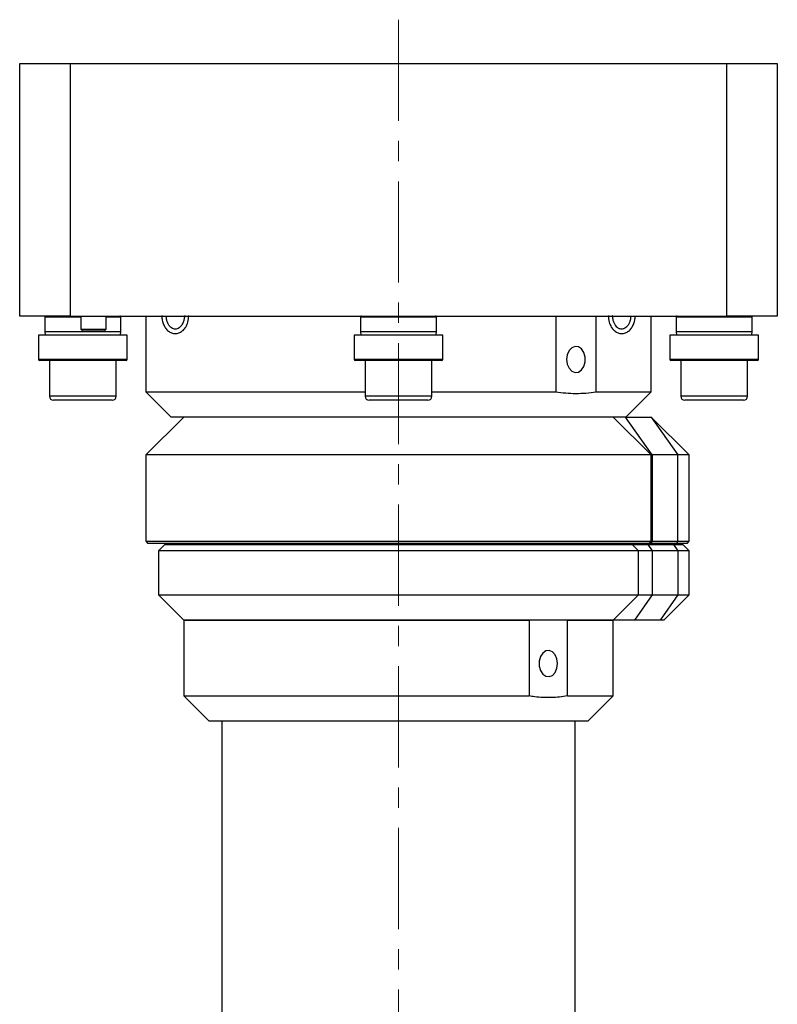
# Model space of a CAD drawing. Header units: inches. Extents: x 2.2 to 30.4, y 1.3 to 20.8.
# Tile 6 of 6: x 26.7 to 30.4, y 11.1 to 16. Entities that reach past the tile are written whole.
import ezdxf

# ---------------------------------------------------------------- set-up
doc = ezdxf.new("R2010")
doc.units = ezdxf.units.IN
doc.header["$MEASUREMENT"] = 0
doc.linetypes.add('CENTERX2', pattern=[0.8, 0.5, -0.1, 0.1, -0.1])

msp = doc.modelspace()

# ---------------------------------------------------------------- linework, layer by layer
at = {"color": 7, "linetype": 'CENTERX2', "lineweight": 18}
msp.add_line((28.5385, 15.9958), (28.5385, 5.9387), dxfattribs=at)
at = {"color": 7, "linetype": 'Continuous', "lineweight": 25}
for p, q in [((26.6635, 14.5294), (26.6635, 15.7794)), ((26.6635, 15.7794), (26.9135, 15.7794)), ((26.9135, 15.7794), (26.9135, 14.5294)), ((26.9135, 15.7794), (30.1635, 15.7794)), ((30.1635, 14.5294), (30.1635, 15.7794)), ((30.1635, 15.7794), (30.4135, 15.7794)), ((30.4135, 15.7794), (30.4135, 14.5294)), ((26.9135, 14.5294), (26.6635, 14.5294)), ((26.7885, 14.5244), (26.7885, 14.4513)), ((26.9135, 14.5294), (30.1635, 14.5294)), ((26.9667, 14.5294), (26.9667, 14.4644)), ((27.0917, 14.4644), (27.0917, 14.5294)), ((27.1635, 14.4513), (27.1635, 14.5244)), ((27.2885, 14.5294), (27.2885, 14.1544)), ((28.351, 14.5244), (28.351, 14.4513)), ((28.726, 14.4513), (28.726, 14.5244)), ((29.3169, 14.5294), (29.3169, 14.1544)), ((29.5165, 14.1544), (29.5165, 14.5294)), ((29.7885, 14.1544), (29.7885, 14.5294)), ((29.9135, 14.5244), (29.9135, 14.4513)), ((30.4135, 14.5294), (30.1635, 14.5294)), ((30.2885, 14.4513), (30.2885, 14.5244)), ((26.7572, 14.4345), (26.7572, 14.3145)), ((27.1676, 14.4345), (26.7572, 14.4345)), ((26.9667, 14.4644), (26.9767, 14.4544)), ((26.9667, 14.4644), (27.0917, 14.4644)), ((26.9785, 14.4544), (26.9767, 14.4544)), ((27.0817, 14.4544), (26.9785, 14.4544)), ((27.0817, 14.4544), (27.0917, 14.4644)), ((27.1947, 14.4345), (27.1676, 14.4345)), ((27.1947, 14.3145), (27.1947, 14.4345)), ((28.3197, 14.4345), (28.3197, 14.3145)), ((28.7149, 14.4345), (28.3197, 14.4345)), ((28.7572, 14.4345), (28.7149, 14.4345)), ((28.7572, 14.3145), (28.7572, 14.4345)), ((29.8822, 14.4345), (29.8822, 14.3145)), ((30.2539, 14.4345), (29.8822, 14.4345)), ((30.3197, 14.4345), (30.2539, 14.4345)), ((30.3197, 14.3145), (30.3197, 14.4345)), ((27.1633, 14.3095), (26.7622, 14.3095)), ((26.8106, 14.3095), (26.8106, 14.1324)), ((27.1413, 14.1324), (27.1413, 14.3095)), ((27.1897, 14.3095), (27.1633, 14.3095)), ((28.7108, 14.3095), (28.3247, 14.3095)), ((28.3731, 14.3095), (28.3731, 14.1324)), ((28.7038, 14.1324), (28.7038, 14.3095)), ((28.7522, 14.3095), (28.7108, 14.3095)), ((30.2504, 14.3095), (29.8872, 14.3095)), ((29.9356, 14.3095), (29.9356, 14.1324)), ((30.3147, 14.3095), (30.2504, 14.3095)), ((30.2663, 14.1324), (30.2663, 14.3095)), ((27.2885, 14.1544), (27.4135, 14.0294)), ((27.2885, 14.1544), (28.3731, 14.1544)), ((28.7038, 14.1544), (29.3169, 14.1544)), ((29.5165, 14.1544), (29.7885, 14.1544)), ((29.6635, 14.0294), (29.7885, 14.1544)), ((26.9243, 14.1127), (26.8303, 14.1127)), ((27.1216, 14.1127), (26.9243, 14.1127)), ((28.5207, 14.1127), (28.3928, 14.1127)), ((28.6841, 14.1127), (28.5207, 14.1127)), ((29.9991, 14.1127), (29.9553, 14.1127)), ((30.2466, 14.1127), (29.9991, 14.1127)), ((27.476, 14.0294), (27.2885, 13.8419)), ((29.6635, 14.0294), (27.4135, 14.0294)), ((29.7885, 13.8419), (29.601, 14.0294)), ((29.7937, 13.8419), (29.6618, 14.0294)), ((29.6635, 14.0294), (29.7892, 14.0294)), ((29.9767, 13.8419), (29.7892, 14.0294)), ((29.7892, 14.0294), (29.9212, 13.8419)), ((27.2885, 13.8419), (27.2885, 13.4144)), ((29.7885, 13.8419), (27.2885, 13.8419)), ((29.7885, 13.4144), (29.7885, 13.8419)), ((29.7937, 13.8419), (29.7885, 13.8419)), ((29.7937, 13.8419), (29.7937, 13.4144)), ((29.9212, 13.8419), (29.7937, 13.8419)), ((29.9212, 13.4144), (29.9212, 13.8419)), ((29.9767, 13.8419), (29.9212, 13.8419)), ((29.9767, 13.4144), (29.9767, 13.8419)), ((27.2885, 13.4144), (27.2985, 13.4044)), ((27.2885, 13.4144), (29.7885, 13.4144)), ((29.7785, 13.4044), (27.2985, 13.4044)), ((27.4585, 13.4044), (27.4585, 13.3994)), ((29.6185, 13.3994), (29.6185, 13.4044)), ((29.7785, 13.4044), (29.7885, 13.4144)), ((29.7867, 13.4044), (29.7785, 13.4044)), ((29.7937, 13.4144), (29.7867, 13.4044)), ((29.9141, 13.4044), (29.7867, 13.4044)), ((29.7885, 13.4144), (29.7937, 13.4144)), ((29.7937, 13.4144), (29.9212, 13.4144)), ((29.9212, 13.4144), (29.9141, 13.4044)), ((29.9667, 13.4044), (29.9141, 13.4044)), ((29.9212, 13.4144), (29.9767, 13.4144)), ((29.9667, 13.4044), (29.9767, 13.4144)), ((27.3822, 13.3994), (27.351, 13.3681)), ((27.351, 13.3681), (27.351, 13.1494)), ((29.726, 13.3681), (27.351, 13.3681)), ((27.3822, 13.3994), (29.6947, 13.3994)), ((29.726, 13.3681), (29.6947, 13.3994)), ((29.6947, 13.3994), (29.7728, 13.3994)), ((29.726, 13.1494), (29.726, 13.3681)), ((29.7948, 13.3681), (29.726, 13.3681)), ((29.7728, 13.3994), (29.7948, 13.3681)), ((29.7728, 13.3994), (29.8992, 13.3994)), ((29.7948, 13.3681), (29.7948, 13.1494)), ((29.9212, 13.3681), (29.7948, 13.3681)), ((29.8992, 13.3994), (29.9212, 13.3681)), ((29.8992, 13.3994), (29.9455, 13.3994)), ((29.9212, 13.3681), (29.9212, 13.1494)), ((29.9767, 13.3681), (29.9212, 13.3681)), ((29.9767, 13.3681), (29.9455, 13.3994)), ((29.9767, 13.1494), (29.9767, 13.3681)), ((27.351, 13.1494), (27.476, 13.0244)), ((27.351, 13.1494), (29.726, 13.1494)), ((29.601, 13.0244), (29.726, 13.1494)), ((29.7948, 13.1494), (29.7068, 13.0244)), ((29.726, 13.1494), (29.7948, 13.1494)), ((29.7948, 13.1494), (29.9212, 13.1494)), ((29.9212, 13.1494), (29.8332, 13.0244)), ((29.8517, 13.0244), (29.9767, 13.1494)), ((29.9212, 13.1494), (29.9767, 13.1494)), ((27.476, 13.0244), (27.476, 12.6494)), ((27.476, 13.0244), (29.1847, 13.0244)), ((29.601, 13.0244), (27.476, 13.0244)), ((29.1847, 13.0244), (29.1847, 12.6494)), ((29.3753, 12.6494), (29.3753, 13.0244)), ((29.3753, 13.0244), (29.601, 13.0244)), ((29.601, 12.6494), (29.601, 13.0244)), ((29.7068, 13.0244), (29.601, 13.0244)), ((29.8332, 13.0244), (29.7068, 13.0244)), ((29.8517, 13.0244), (29.8332, 13.0244)), ((27.476, 12.6494), (27.601, 12.5244)), ((27.476, 12.6494), (29.1847, 12.6494)), ((29.3753, 12.6494), (29.601, 12.6494)), ((29.476, 12.5244), (29.601, 12.6494)), ((29.198, 12.5244), (27.601, 12.5244)), ((27.6635, 12.5244), (27.6635, 10.9281)), ((29.476, 12.5244), (29.198, 12.5244)), ((29.4135, 10.9281), (29.4135, 12.5244))]:
    msp.add_line(p, q, dxfattribs=at)
at = {"color": 8, "linetype": 'Continuous', "lineweight": 25}
for p, q in [((26.9667, 14.5244), (26.7885, 14.5244)), ((27.1403, 14.5244), (27.0917, 14.5244)), ((27.1635, 14.5244), (27.1403, 14.5244)), ((28.6897, 14.5244), (28.351, 14.5244)), ((28.726, 14.5244), (28.6897, 14.5244)), ((30.232, 14.5244), (29.9135, 14.5244)), ((30.2885, 14.5244), (30.232, 14.5244)), ((27.1403, 14.4513), (26.7885, 14.4513)), ((27.1635, 14.4513), (27.1403, 14.4513)), ((28.6897, 14.4513), (28.351, 14.4513)), ((28.726, 14.4513), (28.6897, 14.4513)), ((30.232, 14.4513), (29.9135, 14.4513)), ((30.2885, 14.4513), (30.232, 14.4513)), ((27.1676, 14.3145), (26.7572, 14.3145)), ((27.1947, 14.3145), (27.1676, 14.3145)), ((28.7149, 14.3145), (28.3197, 14.3145)), ((28.7572, 14.3145), (28.7149, 14.3145)), ((30.2539, 14.3145), (29.8822, 14.3145)), ((30.3197, 14.3145), (30.2539, 14.3145)), ((26.9173, 14.1324), (26.8106, 14.1324)), ((27.1413, 14.1324), (26.9173, 14.1324)), ((28.5183, 14.1324), (28.3731, 14.1324)), ((28.7038, 14.1324), (28.5183, 14.1324)), ((29.9854, 14.1324), (29.9356, 14.1324)), ((30.2663, 14.1324), (29.9854, 14.1324))]:
    msp.add_line(p, q, dxfattribs=at)
at = {"color": 7, "linetype": 'Continuous', "lineweight": 25, "flags": 128}
for points in [[(26.7885, 14.4513), (26.79, 14.436), (26.7903, 14.4345)], [(27.1617, 14.4345), (27.162, 14.436), (27.1635, 14.4513)], [(28.351, 14.4513), (28.3525, 14.436), (28.3528, 14.4345)], [(28.7242, 14.4345), (28.7245, 14.436), (28.726, 14.4513)], [(29.9135, 14.4513), (29.915, 14.436), (29.9153, 14.4345)], [(30.2867, 14.4345), (30.287, 14.436), (30.2885, 14.4513)], [(29.3708, 14.3144), (29.3739, 14.2909), (29.3828, 14.2706), (29.3962, 14.2562), (29.4125, 14.2497), (29.4293, 14.2519), (29.4444, 14.2625), (29.4558, 14.2802), (29.4619, 14.3024), (29.4619, 14.3263), (29.4558, 14.3486), (29.4444, 14.3662), (29.4293, 14.3769), (29.4125, 14.3791), (29.3962, 14.3725), (29.3828, 14.3581), (29.3739, 14.3378), (29.3708, 14.3144)], [(29.3262, 12.8094), (29.323, 12.8328), (29.3141, 12.8531), (29.3006, 12.8675), (29.2843, 12.8741), (29.2674, 12.8719), (29.2522, 12.8612), (29.2407, 12.8436), (29.2346, 12.8213), (29.2346, 12.7974), (29.2407, 12.7752), (29.2522, 12.7575), (29.2674, 12.7469), (29.2843, 12.7447), (29.3006, 12.7512), (29.3141, 12.7656), (29.323, 12.7859), (29.3262, 12.8094)]]:
    msp.add_lwpolyline(points, dxfattribs=at)
at = {"color": 7, "linetype": 'Continuous', "lineweight": 25}
for centre, radius, start, end in [((26.7935, 14.5244), 0.005, 90, 180), ((27.1585, 14.5244), 0.005, 0, 90), ((28.356, 14.5244), 0.005, 90, 180), ((28.721, 14.5244), 0.005, 0, 90), ((29.9185, 14.5244), 0.005, 90, 180), ((30.2835, 14.5244), 0.005, 360, 90), ((26.7622, 14.3145), 0.005, 180, 270), ((27.1897, 14.3145), 0.005, 270, 0), ((28.3247, 14.3145), 0.005, 180, 270), ((28.7522, 14.3145), 0.005, 270, 0), ((29.8872, 14.3145), 0.005, 180, 270), ((30.3147, 14.3145), 0.005, 270, 0), ((26.8303, 14.1324), 0.0197, 180, 270), ((27.1216, 14.1324), 0.0197, 270, 0), ((28.3928, 14.1324), 0.0197, 180, 270), ((28.6841, 14.1324), 0.0197, 270, 360), ((29.9553, 14.1324), 0.0197, 180, 270), ((30.2466, 14.1324), 0.0197, 270, 0)]:
    msp.add_arc(centre, radius, start, end, dxfattribs=at)
for points, knots in [([(27.3672, 14.5324), (27.3671, 14.5298), (27.3666, 14.5198), (27.37, 14.5025), (27.3772, 14.482), (27.3884, 14.4646), (27.4028, 14.4512), (27.4199, 14.4431), (27.4382, 14.4415), (27.4564, 14.4465), (27.4726, 14.4577), (27.4864, 14.475), (27.4979, 14.5001), (27.4995, 14.5209), (27.5004, 14.5324)], [0, 0, 0, 0, 0.0276641, 0.1085542, 0.1897834, 0.2716112, 0.3543002, 0.4378729, 0.5218836, 0.6058843, 0.6908036, 0.776979, 0.8764997, 1, 1, 1, 1]), ([(27.4804, 14.5324), (27.4796, 14.5261), (27.4782, 14.5144), (27.4723, 14.4961), (27.464, 14.4812), (27.4533, 14.4707), (27.4434, 14.4655), (27.4339, 14.4639), (27.4244, 14.4653), (27.4146, 14.4703), (27.4055, 14.4789), (27.3977, 14.4907), (27.3922, 14.5053), (27.3893, 14.5182), (27.3892, 14.5259), (27.3891, 14.5282)], [0, 0, 0, 0, 0.087987, 0.164013, 0.283734, 0.366256, 0.438682, 0.512635, 0.587919, 0.663445, 0.739473, 0.816094, 0.893212, 0.969097, 1, 1, 1, 1]), ([(29.5784, 14.5324), (29.5782, 14.5262), (29.5778, 14.5144), (29.5819, 14.4946), (29.5903, 14.4752), (29.6044, 14.4577), (29.6205, 14.4465), (29.6387, 14.4415), (29.657, 14.4431), (29.6742, 14.4512), (29.6886, 14.4646), (29.6998, 14.482), (29.707, 14.5025), (29.7103, 14.5188), (29.7099, 14.5278), (29.7098, 14.5294)], [0, 0, 0, 0, 0.068275, 0.12913, 0.229765, 0.316401, 0.401774, 0.486224, 0.570684, 0.654703, 0.737834, 0.8201, 0.901763, 0.983086, 1, 1, 1, 1]), ([(29.6879, 14.5294), (29.6877, 14.525), (29.6872, 14.5149), (29.6832, 14.5002), (29.6768, 14.4864), (29.6685, 14.4756), (29.6565, 14.4661), (29.6438, 14.4633), (29.6307, 14.4665), (29.6207, 14.473), (29.6118, 14.4835), (29.605, 14.4959), (29.5995, 14.5126), (29.5988, 14.5255), (29.5984, 14.5324)], [0, 0, 0, 0, 0.061267, 0.139474, 0.217291, 0.294586, 0.371312, 0.515227, 0.58323, 0.681097, 0.745297, 0.819764, 0.904626, 1, 1, 1, 1]), ([(29.3169, 14.1544), (29.3333, 14.1521), (29.3663, 14.1476), (29.4162, 14.1458), (29.4664, 14.1475), (29.4998, 14.1521), (29.5165, 14.1544)], [0, 0, 0, 0, 0.248018, 0.496808, 0.747997, 1, 1, 1, 1]), ([(29.3753, 12.6494), (29.3619, 12.6473), (29.3351, 12.6431), (29.2944, 12.6406), (29.2536, 12.641), (29.2169, 12.6441), (29.194, 12.6479), (29.1847, 12.6494)], [0, 0, 0, 0, 0.21167, 0.4239337, 0.6380559, 0.8528154, 1, 1, 1, 1])]:
    msp.add_open_spline(points, degree=3, knots=knots, dxfattribs=at)

doc.saveas('drawing.dxf')
